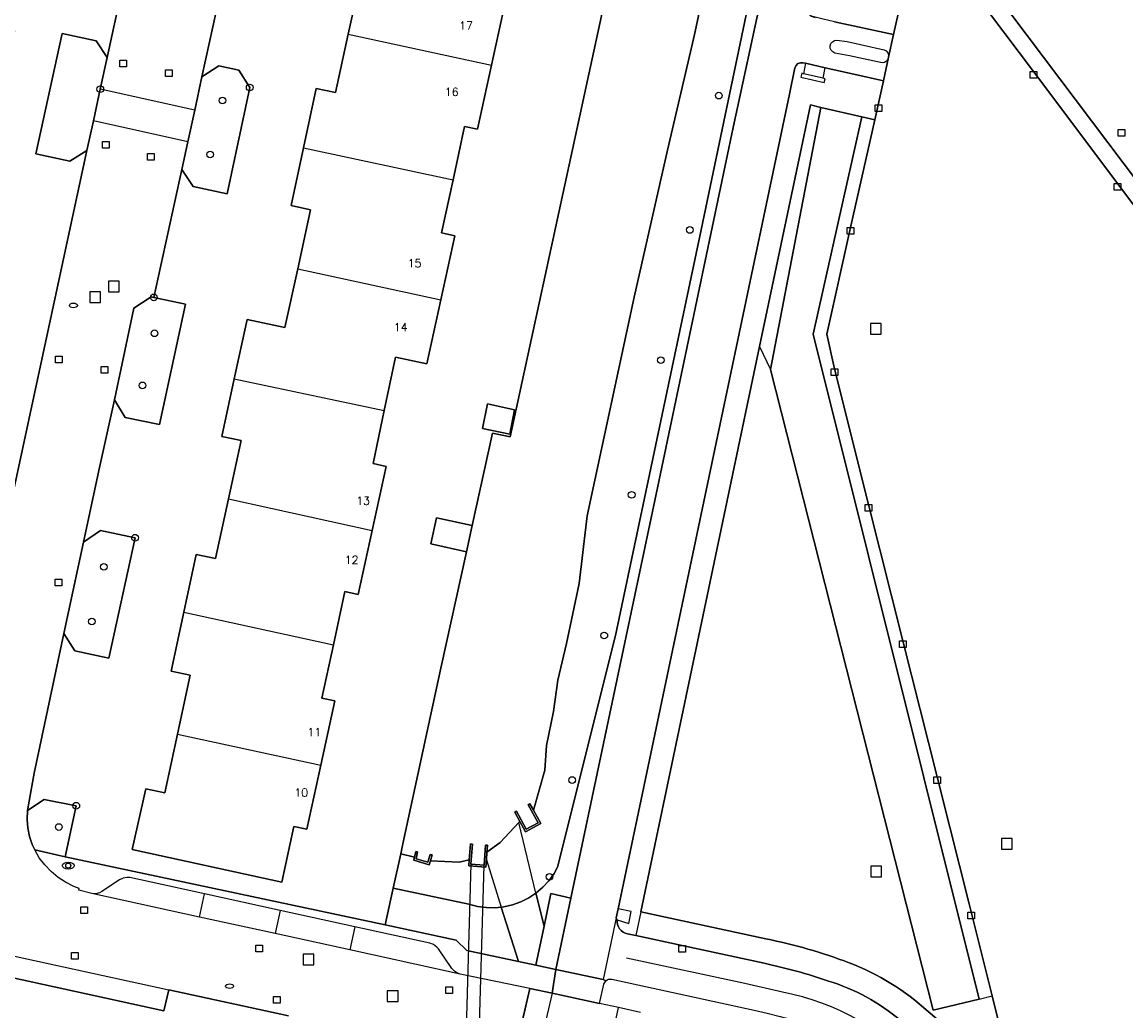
# Model space of a CAD drawing. Header units: metres. Extents: x 108000 to 109000, y 423000 to 423600.
# Tile 45 of 88: x 108452 to 108534, y 423448 to 423522. Entities that reach past the tile are written whole.
import ezdxf

# ---------------------------------------------------------------- set-up
doc = ezdxf.new("R2010")
doc.units = ezdxf.units.M
doc.header["$MEASUREMENT"] = 0
for name, color, linetype in [('brandkraan _ -put', 10, 'Continuous'), ('Duiker', 10, 'Continuous'), ('Erf', 10, 'Continuous'), ('Fietspad', 10, 'Continuous'), ('gesloten verharding', 10, 'Continuous'), ('groenvoorziening', 10, 'Continuous'), ('half verhard', 10, 'Continuous'), ('Huisnummers', 10, 'Continuous'), ('inspectie- _rioolput', 10, 'Continuous'), ('kolk', 10, 'Continuous'), ('loofbos', 10, 'Continuous'), ('Muur', 10, 'Continuous'), ('oever_ slootkant', 10, 'Continuous'), ('onverhard', 10, 'Continuous'), ('pand', 10, 'Continuous'), ('rijbaan lokale weg', 10, 'Continuous'), ('vegetatieobject', 10, 'Continuous'), ('Voetpad', 10, 'Continuous'), ('waterloop_ sloot', 10, 'Continuous'), ('waterstandmeter', 10, 'Continuous'), ('Wegmarkering', 10, 'Continuous'), ('Woonerf', 10, 'Continuous')]:
    doc.layers.add(name, color=color, linetype=linetype)
doc.styles.get("Standard").update_dxf_attribs({"font": 'txt.shx'})

# ---------------------------------------------------------------- blocks, each defined once
blk = doc.blocks.new('308_ACAD_1_FMEBLOCK48')
at = {"layer": 'Erf', "color": 52, "true_color": 0xd2d200}
for points in [[(4.19, 72.804), (3.599, 70.141), (1.032, 70.683), (0.229, 71.974), (-0.909, 66.694), (-2.033, 61.382), (-0.759, 62.233), (1.766, 61.687), (-0.172, 52.666), (-2.735, 53.209), (-3.536, 54.526), (-5.871, 43.714), (-4.615, 44.561), (-2.065, 44.026), (-3.982, 35.002), (-6.384, 35.521), (-7.325, 31.274), (-8.477, 25.958), (-7.206, 26.749), (-5.164, 26.318), (-4.642, 26.184), (-6.612, 17.158), (-9.168, 17.723), (-9.993, 19), (-12.289, 8.367), (-11.056, 9.179), (-8.457, 8.604), (-10.437, -0.369), (-12.976, 0.169), (-13.785, 1.446), (-15.028, -4.237), (-16.126, -9.253), (-14.854, -8.415), (-13.351, -8.736), (-12.537, -10.044), (-14.216, -18.008), (-16.783, -17.463), (-17.615, -16.184), (-19.718, -25.772), (-17.346, -26.285), (-19.303, -35.295), (-21.879, -34.776), (-22.675, -33.453), (-23.834, -38.741), (-24.988, -44.113), (-23.71, -43.241), (-21.132, -43.789), (-23.089, -52.819), (-25.656, -52.277), (-26.466, -50.957), (-28.701, -61.431), (-29.195, -64.24), (-27.94, -63.405), (-25.536, -63.877), (-26.366, -67.711), (-2.374, -72.803), (-1.776, -70.047)], [(-1.776, -70.047), (-1.219, -67.484), (-1.056, -66.732), (1.799, -53.577), (3.714, -44.839), (1.049, -44.254), (1.479, -42.294), (4.144, -42.878), (5.661, -35.954), (6.987, -36.234), (22.225, 34.053), (20.882, 34.347), (28.491, 69.541), (29.195, 72.804)]]:
    blk.add_lwpolyline(points, dxfattribs=at)
blk = doc.blocks.new('308_ACAD_1_FMEBLOCK49')
at = {"layer": 'Erf', "color": 52, "true_color": 0xd2d200}
for points in [[(21.044, 71.203), (20.715, 69.673), (19.862, 65.698), (20.841, 65.488), (19.801, 60.678), (18.761, 55.869), (17.784, 56.082), (16.911, 52.076), (16.046, 48.109), (17.023, 47.896), (15.986, 43.095), (14.948, 38.291), (13.971, 38.505), (13.098, 34.514), (12.226, 30.529), (14.572, 30.016), (13.525, 25.204), (12.479, 20.396), (11.504, 20.607), (10.644, 16.631), (9.783, 12.653), (10.758, 12.442), (9.711, 7.623), (8.665, 2.805), (7.688, 3.017), (6.821, -0.984), (5.961, -4.952), (6.938, -5.164), (5.892, -9.972), (4.847, -14.775), (3.87, -14.564), (3.007, -18.564), (2.15, -22.54), (3.127, -22.751), (2.088, -27.556), (1.049, -32.364), (-1.314, -31.867), (-2.151, -35.851), (-2.988, -39.834), (-2.012, -40.039), (-3.067, -44.841), (-4.121, -49.637), (-5.099, -49.424), (-5.97, -53.419), (-6.839, -57.405), (-5.861, -57.618), (-6.904, -62.434), (-7.946, -67.247), (-8.925, -67.035), (-9.829, -71.203), (-21.044, -68.769), (-20.037, -64.213), (-18.592, -64.524), (-17.642, -60.109), (-16.694, -55.7), (-18.139, -55.389), (-17.182, -50.974), (-16.242, -46.638), (-14.794, -46.953), (-13.822, -42.478), (-12.872, -38.107), (-14.32, -37.792), (-13.396, -33.488), (-12.437, -29.025), (-9.599, -29.64), (-8.644, -25.235), (-7.684, -20.804), (-9.132, -20.49), (-8.209, -16.162), (-7.258, -11.706), (-5.816, -12.022), (-4.854, -7.634), (-3.889, -3.234), (-5.331, -2.918), (-4.389, 1.445), (-3.43, 5.884), (-1.986, 5.569), (-1.03, 9.956), (-0.068, 14.369), (-1.512, 14.684), (-0.573, 19.057), (0.372, 23.461), (1.817, 23.147), (2.771, 27.542), (3.731, 31.964), (0.919, 32.574), (1.87, 36.971), (2.813, 41.332), (4.26, 41.018), (5.216, 45.422), (6.173, 49.834), (4.726, 50.148), (5.681, 54.524), (6.641, 58.922), (8.088, 58.611), (9.033, 63.007)], [(9.033, 63.007), (9.985, 67.431), (8.538, 67.742), (9.282, 71.203)]]:
    blk.add_lwpolyline(points, dxfattribs=at)
blk = doc.blocks.new('308_ACAD_1_FMEBLOCK54')
at = {"layer": 'Erf', "color": 52, "true_color": 0xd2d200}
for points in [[(-20.895, -67.303), (-20.105, -63.542), (-19.127, -63.759), (-18.208, -59.61), (-19.284, -59.372), (-19.241, -59.17), (-18.177, -54.186), (-18.06, -54.211), (-17.436, -51.258), (-16.689, -47.718), (-15.712, -47.932), (-14.75, -43.538), (-13.803, -39.208), (-14.78, -38.994), (-14.008, -35.41), (-13.246, -31.876), (-12.271, -32.087), (-11.319, -27.694), (-10.385, -23.387), (-11.36, -23.176), (-10.657, -19.783), (-13.588, -19.175), (-13.528, -18.9), (-12.772, -15.429), (-11.785, -15.619), (-10.979, -11.436), (-11.966, -11.246), (-11.912, -10.995), (-10.852, -6.048), (-10.733, -6.065), (-10.098, -3.1), (-9.34, 0.435), (-8.365, 0.225), (-7.377, 4.821), (-6.214, 10.229), (-7.189, 10.439), (-7.15, 10.622), (-5.938, 16.318), (-5.851, 16.729), (-4.874, 16.51), (-3.944, 20.662), (-4.921, 20.881), (-4.163, 24.422), (-3.399, 27.988), (-2.422, 27.777), (-1.484, 32.128), (-0.538, 36.513), (-1.515, 36.724), (-0.766, 40.34), (-0.743, 40.45), (2.253, 39.829), (2.983, 43.206), (3.956, 42.996), (4.893, 47.334), (5.836, 51.697), (4.862, 51.907), (5.624, 55.434), (6.261, 58.379), (6.144, 58.404), (7.219, 63.422), (7.256, 63.595), (8.331, 63.361), (9.23, 67.497), (8.252, 67.71), (8.488, 68.796)], [(15.974, 68.796), (15.55, 66.829), (20.142, 65.839), (19.922, 64.817), (20.895, 64.607), (20.032, 60.637), (19.17, 56.67), (18.194, 56.879), (17.974, 55.854), (13.367, 56.842), (12.739, 53.909), (12.11, 50.976), (16.717, 49.988), (16.497, 48.963), (17.473, 48.754), (16.617, 44.799), (15.762, 40.845), (14.776, 41.059), (14.551, 40.023), (9.953, 41.032), (9.322, 38.156), (9.269, 37.915), (6.346, 38.557), (5.747, 35.829), (10.345, 34.82), (10.121, 33.797), (11.095, 33.583), (10.243, 29.613), (9.392, 25.643), (8.416, 25.853), (8.195, 24.828), (3.588, 25.819), (2.958, 22.89), (2.328, 19.962), (6.935, 18.971), (6.715, 17.946), (7.691, 17.736), (6.785, 13.558), (5.878, 9.38), (4.603, 9.651), (4.292, 8.188), (3.982, 6.731), (5.257, 6.46), (4.353, 2.282), (3.448, -1.896), (2.475, -1.676), (2.244, -2.697), (-2.363, -1.703), (-2.995, -4.632), (-3.626, -7.56), (0.981, -8.553), (0.76, -9.578), (1.736, -9.789), (0.88, -13.755), (0.026, -17.714), (-0.95, -17.504), (-1.171, -18.528), (-5.778, -17.535), (-6.373, -20.297), (-3.445, -20.929), (-3.477, -21.077), (-4.119, -24.052), (0.488, -25.046), (0.267, -26.07), (1.243, -26.281), (0.383, -30.238), (-0.478, -34.196), (-1.454, -33.985), (-1.675, -35.01), (-6.28, -34.016), (-6.912, -36.942), (-7.544, -39.87), (-2.939, -40.864), (-3.16, -41.888), (-2.184, -42.099), (-3.044, -46.072), (-3.903, -50.04), (-4.878, -49.83), (-5.099, -50.854), (-9.702, -49.863), (-10.332, -52.787), (-10.962, -55.715), (-6.359, -56.706), (-6.579, -57.73), (-5.604, -57.94), (-6.457, -61.914), (-7.31, -65.884), (-8.278, -65.667), (-8.506, -66.684), (-13.089, -65.65), (-13.799, -68.796), (-20.895, -67.303)]]:
    blk.add_lwpolyline(points, dxfattribs=at)
blk = doc.blocks.new('308_ACAD_1_FMEBLOCK73')
at = {"layer": 'Voetpad', "color": 255}
for points in [[(7.631, 39.436), (2.977, 18.408), (-8.745, -34.558), (-9.332, -37.488), (-9.33, -37.703), (-9.249, -37.898), (-9.103, -38.05), (-8.818, -38.149)], [(-7.348, -38.477), (-2.937, -39.437), (-2.277, -36.528), (-6.396, -35.614), (-7.127, -35.452), (9.332, 39.436)]]:
    blk.add_lwpolyline(points, dxfattribs=at)

msp = doc.modelspace()

# ---------------------------------------------------------------- linework, layer by layer
at = {"layer": 'brandkraan _ -put', "color": 5}
for centre in [(108455.416, 423500.816), (108467.13, 423449.792)]:
    msp.add_ellipse(centre, major_axis=(0.3, 0), ratio=0.583333, dxfattribs=at)
at = {"layer": 'Duiker', "color": 12, "true_color": 0xc30000}
msp.add_lwpolyline([(108485.214, 423458.942), (108484.438, 423431.641), (108485.412, 423431.586), (108486.204, 423458.864), (108485.214, 423458.942)], dxfattribs=at)
at = {"layer": 'Erf', "color": 52, "true_color": 0xd2d200}
for points in [[(108428.368, 423463.901), (108437.892, 423461.844), (108442.108, 423460.909), (108443.249, 423461.423), (108443.899, 423461.862), (108444.413, 423462.301), (108444.781, 423462.677), (108445.093, 423463.077), (108445.551, 423463.792), (108445.856, 423464.445), (108445.975, 423465.03), (108446.19, 423464.985), (108456.429, 423512.435), (108455.155, 423511.633), (108452.61, 423512.181), (108454.567, 423521.211), (108457.121, 423520.656), (108457.953, 423519.392), (108459.002, 423524.257)], [(108486.086, 423491.588), (108486.452, 423493.449), (108488.488, 423492.994), (108488.135, 423491.163), (108486.086, 423491.588)], [(108471.551, 423447.577), (108462.579, 423449.515), (108462.203, 423447.947), (108447.328, 423451.203)]]:
    msp.add_lwpolyline(points, dxfattribs=at)
at = {"layer": 'Fietspad', "color": 255}
msp.add_line((108496.112, 423454.913), (108495.131, 423450.288), dxfattribs=at)
for points in [[(108523.752, 423600), (108514.433, 423557.842), (108507.586, 423526.639), (108504.885, 423514.161), (108499.105, 423486.663), (108492.716, 423456.397), (108491.587, 423451.046), (108495.131, 423450.288)], [(108516.53, 423519.43), (108516.896, 423521.127), (108512.485, 423522.087), (108511.614, 423522.281), (108511.015, 423522.415), (108510.73, 423522.514), (108510.584, 423522.666), (108510.503, 423522.861), (108510.501, 423523.076), (108511.088, 423526.006), (108522.81, 423578.972), (108527.463, 423600)], [(108516.53, 423519.43), (108516.475, 423519.265), (108516.367, 423519.129), (108516.219, 423519.038), (108516.048, 423519.003), (108513.608, 423519.517), (108512.49, 423519.74), (108512.337, 423519.823), (108512.223, 423519.954), (108512.159, 423520.115), (108512.155, 423520.289), (108512.21, 423520.454), (108512.319, 423520.59), (108512.467, 423520.681), (108512.637, 423520.715), (108513.428, 423520.591), (108516.195, 423519.979), (108516.348, 423519.896), (108516.463, 423519.765), (108516.526, 423519.603), (108516.53, 423519.43)], [(108496.112, 423454.913), (108496.247, 423455.589), (108509.11, 423516.666), (108509.51, 423518.628), (108509.589, 423518.81), (108509.733, 423518.946), (108509.919, 423519.015), (108510.106, 423519.008), (108510.299, 423518.975), (108511.772, 423518.64), (108513.928, 423518.149), (108516.148, 423517.664), (108516.53, 423519.43)]]:
    msp.add_lwpolyline(points, dxfattribs=at)
for points in [[(108524.898, 423436.335, 0.089164), (108522.617, 423442.268), (108521.879, 423443.403), (108520.673, 423444.462), (108519.153, 423445.78), (108517.433, 423447.208), (108517.415, 423447.224), (108517.396, 423447.239, 0.102597), (108512.013, 423450.18, 0.03011), (108507.202, 423451.505), (108501.052, 423452.831), (108497.577, 423453.581), (108496.96, 423453.713, -0.386983), (108496.181, 423454.776), (108496.112, 423454.913)], [(108495.131, 423450.288), (108495.334, 423450.202, -0.23825), (108495.779, 423450.314), (108506.46, 423447.986), (108507.435, 423447.759), (108508.407, 423447.514, -0.082812), (108513.972, 423445.315), (108514.798, 423444.724), (108515.582, 423444.107), (108517.11, 423442.835), (108517.128, 423442.82), (108517.205, 423442.731), (108517.723, 423442.161), (108518.348, 423441.368), (108518.931, 423440.545), (108519.458, 423439.715), (108520.803, 423437.032), (108521.713, 423434.656)]]:
    msp.add_lwpolyline(points, format="xyb", dxfattribs=at)
at = {"layer": 'gesloten verharding', "color": 255}
for points in [[(108535.212, 423507.934), (108533.687, 423509.965), (108531.909, 423512.334), (108527.381, 423518.366), (108523.029, 423524.164), (108524.017, 423524.922), (108524.428, 423525.3), (108523.871, 423525.523), (108523.382, 423525.718), (108522.725, 423526.539), (108522.522, 423526.586)], [(108517.556, 423524.036), (108516.896, 423521.127), (108516.53, 423519.43), (108516.148, 423517.664), (108515.505, 423514.737), (108513.663, 423506.671), (108511.889, 423498.672), (108512.483, 423496.056), (108515.012, 423485.896), (108517.595, 423475.677), (108520.169, 423465.491), (108521.123, 423461.716), (108522.559, 423455.965), (108524.282, 423449.065), (108524.961, 423446.344), (108525.084, 423445.84), (108525.496, 423444.161), (108527.244, 423437.06), (108527.75, 423435.175), (108530.512, 423424.17), (108532.866, 423414.838), (108532.935, 423414.641), (108533.022, 423414.392), (108536.767, 423405.841)]]:
    msp.add_lwpolyline(points, dxfattribs=at)
at = {"layer": 'groenvoorziening', "color": 3}
for p, q in [((108506.857, 423497.741), (108507.684, 423496.024)), ((108523.31, 423448.83), (108524.282, 423449.065))]:
    msp.add_line(p, q, dxfattribs=at)
for points in [[(108523.037, 423600), (108515.875, 423567.214), (108511.226, 423546.798), (108506.745, 423526.919), (108502.479, 423506.477), (108496.067, 423476.075), (108491.713, 423458.707), (108491.45, 423458.239), (108491.064, 423457.7), (108490.616, 423457.211), (108490.094, 423456.768), (108490.701, 423454.286), (108491.209, 423456.736), (108492.716, 423456.397), (108499.105, 423486.663), (108504.885, 423514.161), (108507.586, 423526.639), (108514.433, 423557.842), (108523.752, 423600)], [(108565.094, 423600), (108564.491, 423599.543), (108581.241, 423577.379), (108583.549, 423574.325), (108583.415, 423574.234), (108568.5, 423562.997), (108566.543, 423561.524), (108556.705, 423554.119), (108542.655, 423543.529), (108541.856, 423542.926), (108541.151, 423542.391), (108523.229, 423528.785), (108522.958, 423527.546), (108522.739, 423526.762), (108522.57, 423526.771), (108522.522, 423526.586), (108522.725, 423526.539), (108523.382, 423525.718), (108523.871, 423525.523), (108524.428, 423525.3), (108524.017, 423524.922), (108524.55, 423524.215), (108589.396, 423438.195)], [(108507.684, 423496.024), (108511.459, 423515.667), (108510.663, 423515.85), (108506.857, 423497.741)], [(108524.282, 423449.065), (108522.559, 423455.965), (108521.123, 423461.716), (108520.169, 423465.491), (108517.595, 423475.677), (108515.012, 423485.896), (108512.483, 423496.056), (108511.889, 423498.672), (108513.663, 423506.671), (108515.505, 423514.737), (108514.53, 423514.961), (108510.864, 423498.669), (108523.31, 423448.83)], [(108523.31, 423448.83), (108519.863, 423447.997), (108507.684, 423496.024)], [(108485.716, 423455.77), (108485.074, 423455.937), (108479.395, 423457.149), (108478.797, 423454.393), (108484.123, 423453.238), (108484.919, 423452.473), (108488.778, 423451.647), (108487.495, 423455.718), (108487.037, 423455.67), (108486.374, 423455.68), (108485.716, 423455.77)]]:
    msp.add_lwpolyline(points, dxfattribs=at)
msp.add_lwpolyline([(108506.857, 423497.741), (108497.949, 423455.353), (108507.318, 423453.339, -0.040406), (108513.573, 423451.547, -0.095017), (108519.488, 423447.886), (108521.023, 423446.592), (108524.123, 423443.865), (108524.645, 423443.214), (108524.786, 423443.352), (108525.274, 423443.667), (108525.457, 423443.876, 0.147901), (108525.496, 423444.161), (108525.084, 423445.84), (108524.961, 423446.344), (108524.282, 423449.065)], format="xyb", dxfattribs=at)
at = {"layer": 'half verhard', "color": 255}
msp.add_lwpolyline([(108490.094, 423456.768), (108489.56, 423456.412), (108488.967, 423456.113), (108488.343, 423455.888), (108487.697, 423455.739), (108487.495, 423455.718), (108488.778, 423451.647), (108490.096, 423451.365), (108490.701, 423454.286), (108490.094, 423456.768)], dxfattribs=at)
at = {"layer": 'inspectie- _rioolput', "color": 30}
for p, q in [((108458.857, 423502.632), (108458.057, 423502.632)), ((108458.057, 423502.632), (108458.057, 423501.832)), ((108458.857, 423501.832), (108458.857, 423502.632)), ((108457.458, 423501.843), (108456.658, 423501.843)), ((108456.658, 423501.843), (108456.658, 423501.043)), ((108457.458, 423501.043), (108457.458, 423501.843)), ((108458.057, 423501.832), (108458.857, 423501.832)), ((108456.658, 423501.043), (108457.458, 423501.043)), ((108515.962, 423499.472), (108515.162, 423499.472)), ((108515.162, 423499.472), (108515.162, 423498.672)), ((108515.962, 423498.672), (108515.962, 423499.472)), ((108515.162, 423498.672), (108515.962, 423498.672)), ((108525.797, 423460.863), (108524.997, 423460.863)), ((108524.997, 423460.863), (108524.997, 423460.063)), ((108525.797, 423460.063), (108525.797, 423460.863)), ((108524.997, 423460.063), (108525.797, 423460.063)), ((108515.987, 423458.798), (108515.187, 423458.798)), ((108515.187, 423458.798), (108515.187, 423457.998)), ((108515.987, 423457.998), (108515.987, 423458.798)), ((108515.187, 423457.998), (108515.987, 423457.998)), ((108473.432, 423452.19), (108472.632, 423452.19)), ((108472.632, 423452.19), (108472.632, 423451.39)), ((108473.432, 423451.39), (108473.432, 423452.19)), ((108472.632, 423451.39), (108473.432, 423451.39)), ((108479.752, 423449.445), (108478.952, 423449.445)), ((108478.952, 423449.445), (108478.952, 423448.645)), ((108479.752, 423448.645), (108479.752, 423449.445)), ((108478.952, 423448.645), (108479.752, 423448.645))]:
    msp.add_line(p, q, dxfattribs=at)
at = {"layer": 'kolk', "color": 30, "true_color": 0xf07a00}
for p, q in [((108458.905, 423518.716), (108458.905, 423519.216)), ((108458.905, 423519.216), (108459.405, 423519.216)), ((108459.405, 423519.216), (108459.405, 423518.716)), ((108459.405, 423518.716), (108458.905, 423518.716)), ((108462.322, 423517.97), (108462.322, 423518.47)), ((108462.322, 423518.47), (108462.822, 423518.47)), ((108462.822, 423518.47), (108462.822, 423517.97)), ((108527.131, 423517.866), (108527.131, 423518.366)), ((108527.131, 423518.366), (108527.631, 423518.366)), ((108527.631, 423518.366), (108527.631, 423517.866)), ((108462.822, 423517.97), (108462.322, 423517.97)), ((108527.631, 423517.866), (108527.131, 423517.866)), ((108515.514, 423515.346), (108515.514, 423515.846)), ((108515.514, 423515.846), (108516.014, 423515.846)), ((108516.014, 423515.846), (108516.014, 423515.346)), ((108516.014, 423515.346), (108515.514, 423515.346)), ((108533.747, 423513.517), (108533.747, 423514.017)), ((108533.747, 423514.017), (108534.247, 423514.017)), ((108534.247, 423513.517), (108533.747, 423513.517)), ((108534.247, 423514.017), (108534.247, 423513.517)), ((108457.593, 423512.6), (108457.593, 423513.1)), ((108457.593, 423513.1), (108458.093, 423513.1)), ((108458.093, 423512.6), (108457.593, 423512.6)), ((108458.093, 423513.1), (108458.093, 423512.6)), ((108460.975, 423511.711), (108460.975, 423512.211)), ((108460.975, 423512.211), (108461.475, 423512.211)), ((108461.475, 423511.711), (108460.975, 423511.711)), ((108461.475, 423512.211), (108461.475, 423511.711)), ((108533.437, 423509.465), (108533.437, 423509.965)), ((108533.437, 423509.965), (108533.937, 423509.965)), ((108533.937, 423509.465), (108533.437, 423509.465)), ((108533.937, 423509.965), (108533.937, 423509.465)), ((108513.413, 423506.171), (108513.413, 423506.671)), ((108513.413, 423506.671), (108513.913, 423506.671)), ((108513.913, 423506.671), (108513.913, 423506.171)), ((108513.913, 423506.171), (108513.413, 423506.171)), ((108454.082, 423496.506), (108454.082, 423497.006)), ((108454.082, 423497.006), (108454.582, 423497.006)), ((108454.582, 423497.006), (108454.582, 423496.506)), ((108454.582, 423496.506), (108454.082, 423496.506)), ((108457.49, 423495.754), (108457.49, 423496.254)), ((108457.49, 423496.254), (108457.99, 423496.254)), ((108457.99, 423496.254), (108457.99, 423495.754)), ((108512.233, 423495.556), (108512.233, 423496.056)), ((108512.233, 423496.056), (108512.733, 423496.056)), ((108512.733, 423496.056), (108512.733, 423495.556)), ((108457.99, 423495.754), (108457.49, 423495.754)), ((108512.733, 423495.556), (108512.233, 423495.556)), ((108514.762, 423485.396), (108514.762, 423485.896)), ((108514.762, 423485.896), (108515.262, 423485.896)), ((108515.262, 423485.396), (108514.762, 423485.396)), ((108515.262, 423485.896), (108515.262, 423485.396)), ((108454.047, 423479.797), (108454.047, 423480.297)), ((108454.047, 423480.297), (108454.547, 423480.297)), ((108454.547, 423480.297), (108454.547, 423479.797)), ((108454.547, 423479.797), (108454.047, 423479.797)), ((108517.345, 423475.177), (108517.345, 423475.677)), ((108517.345, 423475.677), (108517.845, 423475.677)), ((108517.845, 423475.677), (108517.845, 423475.177)), ((108517.845, 423475.177), (108517.345, 423475.177)), ((108519.919, 423464.991), (108519.919, 423465.491)), ((108519.919, 423465.491), (108520.419, 423465.491)), ((108520.419, 423465.491), (108520.419, 423464.991)), ((108520.419, 423464.991), (108519.919, 423464.991)), ((108455.975, 423455.235), (108455.975, 423455.735)), ((108455.975, 423455.735), (108456.475, 423455.735)), ((108456.475, 423455.735), (108456.475, 423455.235)), ((108456.475, 423455.235), (108455.975, 423455.235)), ((108522.465, 423454.847), (108522.465, 423455.347)), ((108522.465, 423455.347), (108522.965, 423455.347)), ((108522.965, 423454.847), (108522.465, 423454.847)), ((108522.965, 423455.347), (108522.965, 423454.847)), ((108455.285, 423451.821), (108455.285, 423452.321)), ((108455.285, 423452.321), (108455.785, 423452.321)), ((108455.785, 423452.321), (108455.785, 423451.821)), ((108469.09, 423452.356), (108469.09, 423452.856)), ((108469.09, 423452.856), (108469.59, 423452.856)), ((108469.59, 423452.356), (108469.09, 423452.356)), ((108469.59, 423452.856), (108469.59, 423452.356)), ((108500.802, 423452.331), (108500.802, 423452.831)), ((108500.802, 423452.831), (108501.302, 423452.831)), ((108501.302, 423452.331), (108500.802, 423452.331)), ((108501.302, 423452.831), (108501.302, 423452.331)), ((108455.785, 423451.821), (108455.285, 423451.821)), ((108483.329, 423449.231), (108483.329, 423449.731)), ((108483.329, 423449.731), (108483.829, 423449.731)), ((108483.829, 423449.731), (108483.829, 423449.231)), ((108470.425, 423448.524), (108470.425, 423449.024)), ((108470.425, 423449.024), (108470.925, 423449.024)), ((108470.925, 423449.024), (108470.925, 423448.524)), ((108483.829, 423449.231), (108483.329, 423449.231)), ((108470.925, 423448.524), (108470.425, 423448.524))]:
    msp.add_line(p, q, dxfattribs=at)
at = {"layer": 'loofbos', "color": 94, "true_color": 0x009600}
msp.add_lwpolyline([(108514.53, 423514.961), (108511.459, 423515.667), (108507.684, 423496.024), (108519.863, 423447.997), (108523.31, 423448.83), (108510.864, 423498.669), (108514.53, 423514.961)], dxfattribs=at)
at = {"layer": 'Muur', "color": 12, "true_color": 0xd20000}
for p, q in [((108455.635, 423463.319), (108454.805, 423459.485)), ((108479.952, 423459.712), (108480.115, 423460.464)), ((108479.395, 423457.149), (108479.952, 423459.712)), ((108454.805, 423459.485), (108478.797, 423454.393)), ((108478.797, 423454.393), (108479.395, 423457.149))]:
    msp.add_line(p, q, dxfattribs=at)
for points in [[(108488.633, 423462.902), (108488.503, 423462.827), (108488.879, 423462.139), (108489.305, 423461.361), (108490.468, 423461.989), (108489.906, 423462.98), (108489.628, 423463.471), (108489.498, 423463.396), (108490.262, 423462.048), (108489.365, 423461.564), (108488.633, 423462.902)], [(108486.38, 423459.254), (108486.418, 423459.832), (108486.43, 423460.009), (108486.452, 423460.35), (108486.303, 423460.361), (108486.204, 423458.864), (108485.214, 423458.942), (108485.335, 423460.437), (108485.175, 423460.45), (108485.077, 423459.267), (108485.058, 423458.804), (108486.344, 423458.703), (108486.38, 423459.254)], [(108481.109, 423459.335), (108481.226, 423459.86), (108481.079, 423459.891), (108480.986, 423459.473), (108480.932, 423459.229), (108482.097, 423458.9), (108482.187, 423459.195), (108482.319, 423459.632), (108482.172, 423459.663), (108481.996, 423459.084), (108481.109, 423459.335)]]:
    msp.add_lwpolyline(points, dxfattribs=at)
at = {"layer": 'oever_ slootkant', "color": 92, "true_color": 0x00c300}
for p, q in [((108490.094, 423456.768), (108488.8, 423462.054)), ((108486.38, 423459.254), (108487.495, 423455.718))]:
    msp.add_line(p, q, dxfattribs=at)
for points in [[(108519.348, 423600), (108506.161, 423540.53), (108501.974, 423521.125), (108501.674, 423519.838), (108499.952, 423512.465), (108497.458, 423501.441), (108493.925, 423485.045), (108493.344, 423479.979), (108492.39, 423475.482), (108491.739, 423472.733), (108491.406, 423470.388), (108490.887, 423467.836), (108490.759, 423465.983), (108489.906, 423462.98), (108490.468, 423461.989), (108489.305, 423461.361), (108488.879, 423462.139), (108488.8, 423462.054)], [(108490.094, 423456.768), (108490.616, 423457.211), (108491.064, 423457.7), (108491.45, 423458.239), (108491.713, 423458.707), (108496.067, 423476.075), (108502.479, 423506.477), (108506.745, 423526.919), (108511.226, 423546.798), (108515.875, 423567.214), (108523.037, 423600)], [(108488.8, 423462.054), (108487.405, 423460.568), (108486.418, 423459.832), (108486.38, 423459.254)], [(108486.38, 423459.254), (108486.344, 423458.703), (108485.058, 423458.804), (108485.077, 423459.267), (108484.331, 423459.093), (108482.187, 423459.195), (108482.097, 423458.9), (108480.932, 423459.229), (108480.986, 423459.473), (108479.952, 423459.712), (108479.395, 423457.149), (108485.074, 423455.937), (108485.716, 423455.77), (108486.374, 423455.68), (108487.037, 423455.67), (108487.495, 423455.718)], [(108487.495, 423455.718), (108487.697, 423455.739), (108488.343, 423455.888), (108488.967, 423456.113), (108489.56, 423456.412), (108490.094, 423456.768)]]:
    msp.add_lwpolyline(points, dxfattribs=at)
at = {"layer": 'onverhard', "color": 255}
for points in [[(108589.396, 423438.195), (108524.55, 423524.215), (108524.017, 423524.922), (108523.029, 423524.164), (108527.381, 423518.366), (108531.909, 423512.334), (108533.687, 423509.965), (108535.212, 423507.934)], [(108457.437, 423517.036), (108457.953, 423519.392), (108457.121, 423520.656), (108454.567, 423521.211), (108452.61, 423512.181), (108455.155, 423511.633), (108456.429, 423512.435), (108456.915, 423514.655), (108457.437, 423517.036)], [(108468.634, 423517.152), (108467.82, 423518.46), (108466.317, 423518.781), (108465.045, 423517.943), (108464.513, 423515.466), (108464.001, 423513.092), (108463.556, 423511.012), (108464.388, 423509.733), (108466.955, 423509.188), (108468.634, 423517.152)], [(108461.453, 423501.424), (108461.252, 423501.467), (108459.954, 423500.608), (108458.496, 423493.743), (108459.292, 423492.42), (108461.868, 423491.901), (108463.825, 423500.911), (108461.453, 423501.424)], [(108460.039, 423483.407), (108457.461, 423483.955), (108456.183, 423483.083), (108454.705, 423476.239), (108455.515, 423474.919), (108458.082, 423474.377), (108460.039, 423483.407)], [(108455.635, 423463.319), (108453.231, 423463.791), (108451.976, 423462.956), (108451.942, 423462.292), (108451.996, 423461.651), (108452.128, 423461.022), (108452.337, 423460.414), (108452.524, 423460.014), (108454.805, 423459.485), (108455.635, 423463.319)]]:
    msp.add_lwpolyline(points, dxfattribs=at)
at = {"layer": 'pand', "color": 1}
for p, q in [((108476.021, 423521.163), (108486.767, 423518.825)), ((108472.666, 423512.635), (108483.882, 423510.233)), ((108472.231, 423503.562), (108482.963, 423501.241)), ((108467.479, 423495.309), (108478.724, 423492.946)), ((108467.053, 423486.319), (108477.808, 423483.956)), ((108463.693, 423477.823), (108474.905, 423475.378)), ((108463.233, 423468.688), (108473.971, 423466.363))]:
    msp.add_line(p, q, dxfattribs=at)
for points in [[(108476.486, 423530.242), (108475.544, 423525.879), (108476.986, 423525.563), (108476.021, 423521.163)], [(108486.767, 423518.825), (108487.813, 423523.633), (108486.836, 423523.845), (108487.696, 423527.813)], [(108476.021, 423521.163), (108475.059, 423516.775), (108473.617, 423517.091), (108472.666, 423512.635)], [(108483.882, 423510.233), (108484.745, 423514.233), (108485.722, 423514.022), (108486.767, 423518.825)], [(108472.666, 423512.635), (108471.743, 423508.307), (108473.191, 423507.993), (108472.231, 423503.562)], [(108482.963, 423501.241), (108484.002, 423506.046), (108483.025, 423506.257), (108483.882, 423510.233)], [(108472.231, 423503.562), (108471.276, 423499.157), (108468.438, 423499.772), (108467.479, 423495.309)], [(108478.724, 423492.946), (108479.561, 423496.93), (108481.924, 423496.433), (108482.963, 423501.241)], [(108467.479, 423495.309), (108466.555, 423491.005), (108468.003, 423490.69), (108467.053, 423486.319)], [(108486.452, 423493.449), (108486.086, 423491.588), (108488.135, 423491.163), (108488.488, 423492.994), (108486.452, 423493.449)], [(108477.808, 423483.956), (108478.863, 423488.758), (108477.887, 423488.963), (108478.724, 423492.946)], [(108467.053, 423486.319), (108466.081, 423481.844), (108464.633, 423482.159), (108463.693, 423477.823)], [(108485.315, 423484.318), (108482.65, 423484.902), (108482.22, 423482.942), (108484.885, 423482.357), (108485.315, 423484.318)], [(108474.905, 423475.378), (108475.776, 423479.373), (108476.754, 423479.16), (108477.808, 423483.956)], [(108463.693, 423477.823), (108462.736, 423473.408), (108464.181, 423473.097), (108463.233, 423468.688)], [(108473.971, 423466.363), (108475.014, 423471.179), (108474.036, 423471.392), (108474.905, 423475.378)], [(108463.233, 423468.688), (108462.283, 423464.273), (108460.838, 423464.584), (108459.831, 423460.028), (108471.046, 423457.594), (108471.95, 423461.762), (108472.929, 423461.55), (108473.971, 423466.363)]]:
    msp.add_lwpolyline(points, dxfattribs=at)
at = {"layer": 'rijbaan lokale weg', "color": 255}
for p, q in [((108491.304, 423449.262), (108489.998, 423443.707)), ((108495.086, 423442.569), (108496.282, 423448.184)), ((108497.935, 423447.826), (108496.282, 423448.184))]:
    msp.add_line(p, q, dxfattribs=at)
for points in [[(108491.304, 423449.262), (108489.642, 423449.619), (108488.35, 423444.075), (108489.998, 423443.707)], [(108496.282, 423448.184), (108494.859, 423448.492), (108491.304, 423449.262)]]:
    msp.add_lwpolyline(points, dxfattribs=at)
at = {"layer": 'vegetatieobject', "color": 3}
for centre in [(108457.437, 423517.036), (108468.634, 423517.152), (108503.804, 423516.545), (108466.596, 423516.176), (108465.666, 423512.137), (108501.629, 423506.477), (108461.453, 423501.424), (108461.496, 423498.73), (108499.45, 423496.712), (108460.592, 423494.825), (108497.268, 423486.62), (108460.039, 423483.407), (108457.702, 423481.223), (108456.798, 423477.128), (108495.217, 423476.075), (108492.804, 423465.244), (108455.635, 423463.319), (108454.332, 423461.723), (108491.103, 423457.99)]:
    msp.add_circle(centre, 0.25, dxfattribs=at)
at = {"layer": 'Voetpad', "color": 255}
for p, q in [((108510.299, 423518.975), (108510.143, 423518.192)), ((108511.772, 423518.64), (108510.299, 423518.975)), ((108511.613, 423517.843), (108511.772, 423518.64)), ((108511.613, 423517.843), (108510.143, 423518.192)), ((108497.949, 423455.353), (108497.577, 423453.581))]:
    msp.add_line(p, q, dxfattribs=at)
for points in [[(108510.299, 423518.975), (108510.106, 423519.008), (108509.919, 423519.015), (108509.733, 423518.946), (108509.589, 423518.81), (108509.51, 423518.628), (108509.11, 423516.666), (108496.247, 423455.589)], [(108497.949, 423455.353), (108506.857, 423497.741), (108510.663, 423515.85), (108511.459, 423515.667), (108514.53, 423514.961), (108515.505, 423514.737), (108516.148, 423517.664), (108513.928, 423518.149), (108511.772, 423518.64)], [(108510.143, 423518.192), (108510.017, 423518.22), (108509.946, 423517.922), (108511.709, 423517.527), (108511.769, 423517.806), (108511.613, 423517.843)], [(108491.587, 423451.046), (108492.716, 423456.397), (108491.209, 423456.736), (108490.701, 423454.286), (108490.096, 423451.365), (108491.587, 423451.046)], [(108496.247, 423455.589), (108496.112, 423454.913), (108496.181, 423454.776)], [(108496.181, 423454.776), (108497.046, 423454.5), (108497.239, 423455.393), (108496.247, 423455.589)], [(108491.587, 423451.046), (108491.304, 423449.262), (108494.859, 423448.492), (108495.171, 423449.932), (108495.334, 423450.202), (108495.131, 423450.288), (108491.587, 423451.046)]]:
    msp.add_lwpolyline(points, dxfattribs=at)
for points in [[(108496.181, 423454.776, 0.386983), (108496.96, 423453.713), (108497.577, 423453.581)], [(108524.123, 423443.865), (108521.023, 423446.592), (108519.488, 423447.886, 0.095017), (108513.573, 423451.547, 0.040406), (108507.318, 423453.339), (108497.949, 423455.353)], [(108497.577, 423453.581), (108501.052, 423452.831), (108507.202, 423451.505, -0.03011), (108512.013, 423450.18, -0.102597), (108517.396, 423447.239), (108517.415, 423447.224), (108517.433, 423447.208), (108519.153, 423445.78), (108520.673, 423444.462), (108521.879, 423443.403), (108522.91, 423442.499, 0.455298), (108523.647, 423442.54), (108523.781, 423442.672)]]:
    msp.add_lwpolyline(points, format="xyb", dxfattribs=at)
at = {"layer": 'waterloop_ sloot', "color": 5}
msp.add_lwpolyline([(108503.396, 423561.249), (108488.158, 423490.962), (108486.832, 423491.242), (108485.315, 423484.318), (108484.885, 423482.357), (108482.97, 423473.619), (108480.115, 423460.464), (108479.952, 423459.712), (108480.986, 423459.473), (108481.079, 423459.891), (108481.226, 423459.86), (108481.109, 423459.335), (108481.996, 423459.084), (108482.172, 423459.663), (108482.319, 423459.632), (108482.187, 423459.195), (108484.331, 423459.093), (108485.077, 423459.267), (108485.175, 423460.45), (108485.335, 423460.437), (108485.214, 423458.942), (108486.204, 423458.864), (108486.303, 423460.361), (108486.452, 423460.35), (108486.43, 423460.009), (108486.418, 423459.832), (108487.405, 423460.568), (108488.8, 423462.054), (108488.879, 423462.139), (108488.503, 423462.827), (108488.633, 423462.902), (108489.365, 423461.564), (108490.262, 423462.048), (108489.498, 423463.396), (108489.628, 423463.471), (108489.906, 423462.98), (108490.759, 423465.983), (108490.887, 423467.836), (108491.406, 423470.388), (108491.739, 423472.733), (108492.39, 423475.482), (108493.344, 423479.979), (108493.925, 423485.045), (108497.458, 423501.441), (108499.952, 423512.465), (108501.674, 423519.838), (108501.974, 423521.125), (108506.161, 423540.53)], dxfattribs=at)
at = {"layer": 'waterstandmeter', "color": 2}
msp.add_circle((108455.037, 423458.833), 0.188, dxfattribs=at)
msp.add_ellipse((108455.037, 423458.833), major_axis=(0.45, 0), ratio=0.583333, dxfattribs=at)
at = {"layer": 'Wegmarkering', "color": 255}
msp.add_lwpolyline([(108518.955, 423443.39, 0.170037), (108508.587, 423449.331), (108505.761, 423449.988), (108496.884, 423451.9)], format="xyb", dxfattribs=at)
at = {"layer": 'Woonerf', "color": 52, "true_color": 0xd2d200}
for p, q in [((108457.437, 423517.036), (108456.915, 423514.655)), ((108464.513, 423515.466), (108457.437, 423517.036)), ((108464.001, 423513.092), (108464.513, 423515.466)), ((108464.001, 423513.092), (108456.915, 423514.655)), ((108464.868, 423454.975), (108456.799, 423456.742)), ((108464.868, 423454.975), (108465.245, 423456.703)), ((108470.918, 423455.464), (108465.245, 423456.703)), ((108470.918, 423455.464), (108470.54, 423453.734)), ((108476.522, 423454.24), (108470.918, 423455.464)), ((108470.54, 423453.734), (108464.868, 423454.975)), ((108476.143, 423452.507), (108470.54, 423453.734)), ((108476.522, 423454.24), (108476.143, 423452.507)), ((108447.684, 423452.763), (108462.579, 423449.515)), ((108484.416, 423450.696), (108476.143, 423452.507)), ((108489.642, 423449.619), (108484.416, 423450.696)), ((108488.35, 423444.075), (108489.642, 423449.619)), ((108462.579, 423449.515), (108471.551, 423447.577))]:
    msp.add_line(p, q, dxfattribs=at)
for points in [[(108459.002, 423524.257), (108457.953, 423519.392), (108457.437, 423517.036)], [(108464.513, 423515.466), (108465.045, 423517.943), (108466.143, 423522.959)], [(108456.915, 423514.655), (108456.429, 423512.435), (108446.19, 423464.985)], [(108452.524, 423460.014), (108452.337, 423460.414), (108452.128, 423461.022), (108451.996, 423461.651), (108451.942, 423462.292), (108451.976, 423462.956), (108452.47, 423465.765), (108454.705, 423476.239), (108456.183, 423483.083), (108457.337, 423488.455), (108458.496, 423493.743), (108459.954, 423500.608), (108461.252, 423501.467), (108461.453, 423501.424), (108463.556, 423511.012), (108464.001, 423513.092)], [(108456.799, 423456.742), (108455.828, 423457), (108455.85, 423457.123), (108455.448, 423457.276), (108454.837, 423457.578), (108454.266, 423457.949), (108453.742, 423458.385), (108453.273, 423458.879), (108452.865, 423459.425), (108452.524, 423460.014)], [(108489.642, 423449.619), (108491.304, 423449.262), (108491.587, 423451.046), (108490.096, 423451.365), (108488.778, 423451.647), (108484.919, 423452.473), (108484.123, 423453.238), (108478.797, 423454.393), (108454.805, 423459.485), (108452.524, 423460.014)], [(108465.245, 423456.703), (108459.638, 423457.927), (108459.425, 423457.944), (108459.139, 423457.898), (108458.879, 423457.776), (108457.559, 423456.88), (108457.373, 423456.789), (108457.091, 423456.725), (108456.799, 423456.742)], [(108484.416, 423450.696), (108484.223, 423450.759), (108483.979, 423450.908), (108483.785, 423451.119), (108482.799, 423452.581), (108482.67, 423452.728), (108482.425, 423452.905), (108482.142, 423453.013), (108476.522, 423454.24)], [(108447.684, 423452.763), (108447.328, 423451.203), (108462.203, 423447.947), (108462.579, 423449.515)]]:
    msp.add_lwpolyline(points, dxfattribs=at)

# ---------------------------------------------------------------- block references
at = {"layer": 'Erf', "color": 52, "true_color": 0xd2d200}
for name, p in [('308_ACAD_1_FMEBLOCK54', (108449.263, 423531.204)), ('308_ACAD_1_FMEBLOCK48', (108481.171, 423527.197)), ('308_ACAD_1_FMEBLOCK49', (108480.875, 423528.797))]:
    msp.add_blockref(name, p, dxfattribs=at)
at = {"layer": 'Voetpad', "color": 255}
msp.add_blockref('308_ACAD_1_FMEBLOCK73', (108519.833, 423560.563), dxfattribs=at)

# ---------------------------------------------------------------- texts
at = {"layer": 'Huisnummers', "color": 255}
for s, p in [('17', (108484.337, 423521.495)), ('16', (108483.261, 423516.526)), ('15', (108480.479, 423503.683)), ('14', (108479.44, 423498.884)), ('13', (108476.623, 423485.877)), ('12', (108475.761, 423481.446)), ('11', (108472.965, 423468.541)), ('10', (108471.983, 423464.005))]:
    msp.add_text(s, height=0.6, dxfattribs=at).set_placement(p)

doc.saveas('drawing.dxf')
